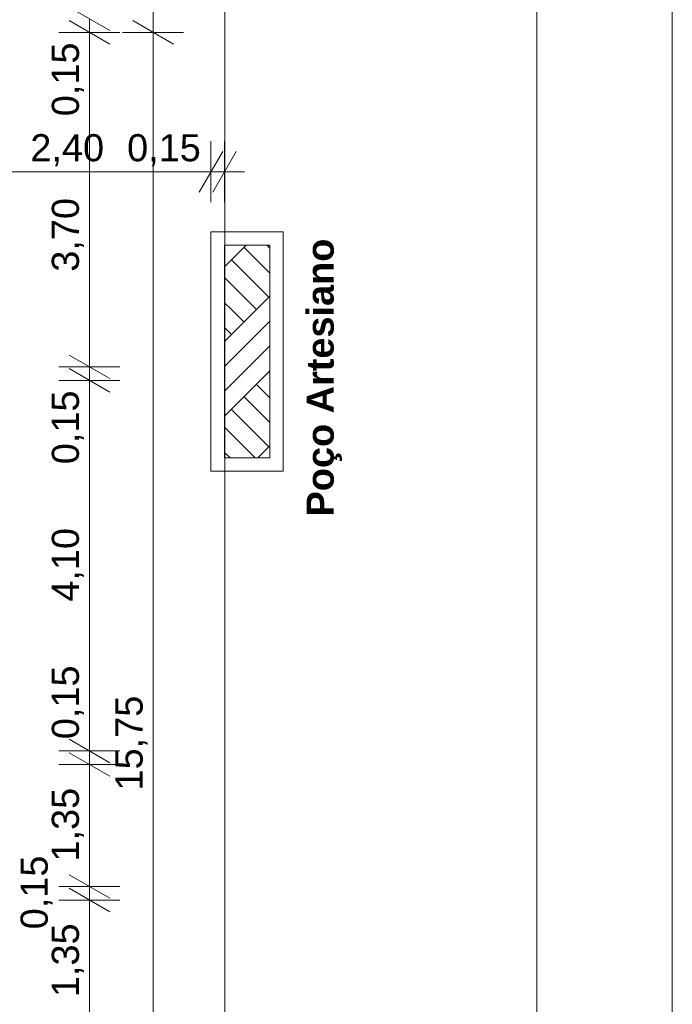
# Model space of a CAD drawing. Header units: millimetres. Extents: x 0 to 723, y 0 to 672.
# Tile 15 of 28: x 674 to 723, y 407 to 479. Entities that reach past the tile are written whole.
import ezdxf
from ezdxf.xclip import XClip

# ---------------------------------------------------------------- set-up
doc = ezdxf.new("R2010")
doc.units = ezdxf.units.MM
doc.header["$MEASUREMENT"] = 0
doc.header["$XCLIPFRAME"] = 0
doc.linetypes.add('Wipeout_Contour', pattern=[1000, 0, -1000])
for name, color, linetype in [('Anotação - Geral.2D', 7, 'Continuous'), ('Cotas - Geral.2D', 7, 'Continuous'), ('Desenho 2D - Geral', 7, 'Continuous'), ('Desenho 2D - Geral.2D', 7, 'Continuous'), ('Parede.ARQ', 7, 'Continuous')]:
    doc.layers.add(name, color=color, linetype=linetype)
doc.styles.add('GENERATED_STYLE_1', font='txt')
doc.styles.add('GENERATED_STYLE_2', font='txt')

# ---------------------------------------------------------------- blocks, each defined once
blk = doc.blocks.new('Desenho_2_2', base_point=(-392.832, 470.64))
at = {"layer": 'Desenho 2D - Geral', "linetype": 'Continuous', "lineweight": 0}
h = blk.add_hatch(dxfattribs=at)
h.set_pattern_fill('Terra_0002', color=52, style=0, pattern_type=2)
h.set_pattern_definition([(45, (-392.8324, 470.64), (-2.757716, 2.757716), []), (45, (-393.752, 471.559), (-5.51543, 5.51543), []), (45, (-394.671, 472.478), (-5.51543, 5.51543), []), (135, (-395.5901, 473.3976), (0.9192388, 0.9192388), [3.9, -3.9])])
h.paths.add_polyline_path([(688.519, 463.523), (688.519, 445.856), (693.852, 445.856), (693.852, 463.523)])
at = {"layer": 'Cotas - Geral.2D', "color": 7, "linetype": 'Continuous', "lineweight": 0}
for p, q in [((684.247, 478.227), (684.247, 627.561)), ((678.05, 480.093), (681.05, 478.361)), ((678.05, 479.093), (681.05, 477.361)), ((679.55, 478.227), (679.55, 479.227)), ((682.747, 479.093), (685.747, 477.361)), ((681.8, 478.227), (677.3, 478.227)), ((679.55, 453.561), (679.55, 478.227)), ((686.497, 478.227), (681.997, 478.227)), ((684.247, 373.231), (684.247, 478.227)), ((688.519, 465.695), (688.519, 470.195)), ((689.519, 465.695), (689.519, 470.195)), ((687.653, 466.445), (689.385, 469.445)), ((690.385, 469.445), (688.653, 466.445)), ((672.519, 467.945), (688.519, 467.945)), ((688.519, 467.945), (689.519, 467.945)), ((689.519, 467.945), (690.986, 467.945)), ((678.05, 454.427), (681.05, 452.695)), ((681.8, 453.561), (677.3, 453.561)), ((678.05, 453.427), (681.05, 451.695)), ((679.55, 452.561), (679.55, 453.561)), ((681.8, 452.561), (677.3, 452.561)), ((679.55, 425.227), (679.55, 452.561)), ((678.05, 426.093), (681.05, 424.361)), ((681.8, 425.227), (677.3, 425.227)), ((678.05, 425.093), (681.05, 423.361)), ((679.55, 424.227), (679.55, 425.227)), ((681.8, 424.227), (677.3, 424.227)), ((679.55, 415.231), (679.55, 424.227)), ((678.05, 416.097), (681.05, 414.365)), ((681.8, 415.231), (677.3, 415.231)), ((678.05, 415.097), (681.05, 413.365)), ((679.55, 414.231), (679.55, 415.231)), ((681.8, 414.231), (677.3, 414.231)), ((679.55, 405.231), (679.55, 414.231))]:
    blk.add_line(p, q, dxfattribs=at)
at = {"layer": 'Desenho 2D - Geral', "color": 9, "linetype": 'Continuous', "lineweight": 0}
for p, q in [((688.519, 445.856), (688.519, 463.523)), ((688.519, 463.523), (693.852, 463.523)), ((693.852, 463.523), (693.852, 445.856)), ((693.852, 445.856), (688.519, 445.856))]:
    blk.add_line(p, q, dxfattribs=at)
at = {"layer": 'Anotação - Geral.2D', "color": 7, "linetype": 'Continuous', "lineweight": 0, "insert": (695.572, 442.521), "char_height": 2, "attachment_point": 1, "rotation": 90, "style": 'GENERATED_STYLE_2'}
blk.add_mtext('\\A1;{\\pql;\\fArial|b1|i0|c0|p38;Poço Artesiano}', dxfattribs=at)
at = {"layer": 'Cotas - Geral.2D', "color": 7, "linetype": 'Continuous', "lineweight": 0, "char_height": 2, "attachment_point": 7, "rotation": 90, "style": 'GENERATED_STYLE_1'}
for s, insert, width in [('\\A1;{\\pql;\\fArial|b0|i0|c0|p38;0,15}', (679.15, 472.039), 5.32116), ('\\A1;{\\pql;\\fArial|b0|i0|c0|p38;3,70}', (679.15, 460.573), 5.32116), ('\\A1;{\\pql;\\fArial|b0|i0|c0|p38;0,15}', (679.15, 446.373), 5.32116), ('\\A1;{\\pql;\\fArial|b0|i0|c0|p38;4,10}', (679.15, 436.234), 5.32116), ('\\A1;{\\pql;\\fArial|b0|i0|c0|p38;0,15}', (679.15, 426.094), 5.32116), ('\\A1;{\\pql;\\fArial|b0|i0|c0|p38;15,75}', (683.847, 422.31), 6.83886), ('\\A1;{\\pql;\\fArial|b0|i0|c0|p38;1,35}', (679.15, 417.069), 5.32116), ('\\A1;{\\pql;\\fArial|b0|i0|c0|p38;0,15}', (676.85, 412.07), 5.32116), ('\\A1;{\\pql;\\fArial|b0|i0|c0|p38;1,35}', (679.15, 407.07), 5.32116)]:
    blk.add_mtext(s, dxfattribs=dict(at, insert=insert, width=width))
at = {"layer": 'Cotas - Geral.2D', "color": 7, "linetype": 'Continuous', "lineweight": 0, "char_height": 2, "width": 5.32116, "attachment_point": 7, "style": 'GENERATED_STYLE_1'}
for s, insert in [('\\A1;{\\pql;\\fArial|b0|i0|c0|p38;2,40}', (675.197, 468.345)), ('\\A1;{\\pql;\\fArial|b0|i0|c0|p38;0,15}', (682.33, 468.345))]:
    blk.add_mtext(s, dxfattribs=dict(at, insert=insert))
at = {"color": 254, "linetype": 'Wipeout_Contour', "lineweight": 0, "ltscale": 3291.131718}
blk.add_wipeout([(688.519, 445.856), (693.852, 445.856), (692.852, 446.856), (689.519, 446.856)], dxfattribs=at).dxf.layer = 'Parede.ARQ'
at = {"layer": 'Parede.ARQ', "color": 8, "linetype": 'Continuous', "lineweight": 0, "flags": 128}
for points in [[(692.852, 446.856), (689.519, 446.856)], [(688.519, 445.856), (693.852, 445.856)]]:
    blk.add_lwpolyline(points, dxfattribs=at)
at = {"color": 254, "linetype": 'Wipeout_Contour', "lineweight": 0, "ltscale": 3302.203163}
blk.add_wipeout([(689.519, 446.856), (689.519, 462.523), (688.519, 463.523), (688.519, 445.856)], dxfattribs=at).dxf.layer = 'Parede.ARQ'
at = {"layer": 'Parede.ARQ', "color": 8, "linetype": 'Continuous', "lineweight": 0, "flags": 128}
for points in [[(688.519, 463.523), (688.519, 445.856)], [(689.519, 446.856), (689.519, 462.523)]]:
    blk.add_lwpolyline(points, dxfattribs=at)
at = {"color": 254, "linetype": 'Wipeout_Contour', "lineweight": 0, "ltscale": 3327.769528}
blk.add_wipeout([(689.519, 462.523), (692.852, 462.523), (693.852, 463.523), (688.519, 463.523)], dxfattribs=at).dxf.layer = 'Parede.ARQ'
at = {"layer": 'Cotas - Geral.2D', "color": 7, "linetype": 'Continuous', "lineweight": 0}
blk.add_line((689.531, 373.231), (689.531, 627.561), dxfattribs=at)
at = {"layer": 'Parede.ARQ', "color": 8, "linetype": 'Continuous', "lineweight": 0, "flags": 128}
for points in [[(693.852, 463.523), (688.519, 463.523)], [(689.519, 462.523), (692.852, 462.523)]]:
    blk.add_lwpolyline(points, dxfattribs=at)
at = {"color": 254, "linetype": 'Wipeout_Contour', "lineweight": 0, "ltscale": 3316.684038}
blk.add_wipeout([(693.852, 445.856), (693.852, 463.523), (692.852, 462.523), (692.852, 446.856)], dxfattribs=at).dxf.layer = 'Parede.ARQ'
at = {"layer": 'Parede.ARQ', "color": 8, "linetype": 'Continuous', "lineweight": 0, "flags": 128}
for points in [[(693.852, 445.856), (693.852, 463.523)], [(692.852, 462.523), (692.852, 446.856)]]:
    blk.add_lwpolyline(points, dxfattribs=at)

msp = doc.modelspace()

# ---------------------------------------------------------------- linework, layer by layer
at = {"layer": 'Desenho 2D - Geral.2D', "color": 7, "linetype": 'Continuous', "lineweight": 0}
for p, q in [((722.541, 0), (722.541, 672.342)), ((712.541, 9.888), (712.541, 661.954))]:
    msp.add_line(p, q, dxfattribs=at)

# ---------------------------------------------------------------- block references
at = {"color": 7, "linetype": 'Continuous', "lineweight": 0}
ref = msp.add_blockref('Desenho_2_2', (-392.832, 470.64), dxfattribs=at)
XClip(ref).set_block_clipping_path([(481.2565355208, 323.9834960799), (703.3929709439, 655.0257970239)])

doc.saveas('drawing.dxf')
